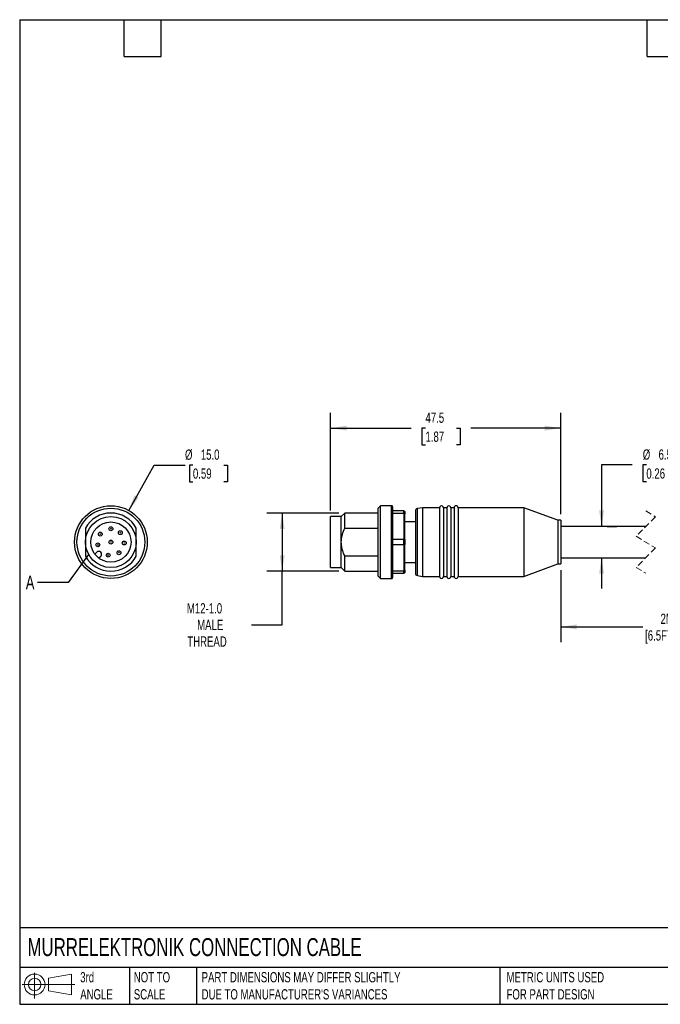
# Model space of a CAD drawing. Header units: millimetres. Extents: x 6 to 273, y 6 to 210.
# Tile 1 of 8: x 6 to 139, y 6 to 210. Entities that reach past the tile are written whole.
import ezdxf

# ---------------------------------------------------------------- set-up
doc = ezdxf.new("R2010")
doc.units = ezdxf.units.MM
doc.linetypes.add('SLD-Dashed', pattern=[1.905, 1.27, -0.635])
doc.linetypes.add('SLD-Solid', pattern=[0])
doc.layers.add('DIMENSIONS', color=140, linetype='SLD-Solid', lineweight=25)
doc.layers.add('TEXT', color=140, linetype='SLD-Solid', lineweight=25)
doc.layers.add('SLD-DEFPOINTS', color=7, linetype='Continuous')
doc.styles.add('SLDTEXTSTYLE0', font='TXT', dxfattribs={"width": 0.7})
doc.dimstyles.new('SLDDIMSTYLE0', dxfattribs={"dimtxt": 2.158008, "dimasz": 3.302, "dimexe": 0, "dimexo": 0.0625, "dimgap": 0.539502, "dimtad": 0, "dimtih": 1, "dimtoh": 1, "dimdec": 1, "dimrnd": 1e-09, "dimzin": 12, "dimdsep": 46, "dimtxsty": 'SLDTEXTSTYLE0', "dimsah": 1, "dimcen": 0.09, "dimadec": 0, "dimazin": 3, "dimtfac": 1, "dimtdec": 1, "dimtofl": 0, "dimtmove": 0, "dimatfit": 3, "dimfxl": 0, "dimfrac": 2, "dimtolj": 1, "dimtzin": 12, "dimarcsym": 0})
doc.dimstyles.new('SLDDIMSTYLE1', dxfattribs={"dimtxt": 2.158008, "dimasz": 3.302, "dimexe": 0, "dimexo": 0.0625, "dimgap": 0.539502, "dimtad": 0, "dimtih": 1, "dimtoh": 1, "dimdec": 1, "dimrnd": 1e-09, "dimzin": 12, "dimdsep": 46, "dimtxsty": 'SLDTEXTSTYLE0', "dimsah": 1, "dimcen": 0.09, "dimadec": 0, "dimazin": 3, "dimtfac": 1, "dimtdec": 1, "dimtmove": 0, "dimatfit": 0, "dimfxl": 0, "dimfrac": 2, "dimtolj": 1, "dimtzin": 12, "dimarcsym": 0})
doc.dimstyles.new('SLDDIMSTYLE2', dxfattribs={"dimtxt": 2.158008, "dimasz": 3.302, "dimexe": 0, "dimexo": 0.0625, "dimgap": 0.539502, "dimtad": 0, "dimtih": 1, "dimtoh": 1, "dimdec": 1, "dimrnd": 1e-09, "dimzin": 4, "dimdsep": 46, "dimtxsty": 'SLDTEXTSTYLE0', "dimsah": 1, "dimcen": 0, "dimadec": 0, "dimazin": 1, "dimtfac": 1, "dimtdec": 1, "dimtofl": 0, "dimtmove": 0, "dimatfit": 3, "dimfxl": 0, "dimfrac": 2, "dimtolj": 1, "dimtzin": 12, "dimarcsym": 0})
doc.dimstyles.new('SLDDIMSTYLE4', dxfattribs={"dimtxt": 0.18, "dimasz": 3.302, "dimexe": 0, "dimexo": 0.0625, "dimgap": 0, "dimtad": 0, "dimtih": 1, "dimtoh": 1, "dimdec": 0, "dimrnd": 1e-09, "dimzin": 0, "dimdsep": 46, "dimtxsty": 'Standard', "dimblk1": 'NONE', "dimblk2": 'NONE', "dimsah": 1, "dimcen": 0.09, "dimadec": 0, "dimazin": 0, "dimtfac": 3.302, "dimtdec": 0, "dimtofl": 0, "dimtmove": 0, "dimatfit": 3, "dimldrblk": 'NONE', "dimfxl": 0, "dimfrac": 2, "dimtolj": 1, "dimtzin": 0, "dimarcsym": 0})

# ---------------------------------------------------------------- blocks, each defined once
blk = doc.blocks.new('Block11')
at = {"color": 7, "linetype": 'SLD-Solid', "lineweight": 18}
for p, q in [((2.59, 5.31), (2.59, 0)), ((5.48, 4.17), (10.18, 5.03)), ((5.48, 1.6), (5.48, 4.17)), ((10.18, 5.03), (10.18, 0.73)), ((0, 2.88), (10.87, 2.88)), ((5.48, 1.6), (10.18, 0.73))]:
    blk.add_line(p, q, dxfattribs=at)
for radius in [2.15, 1.29]:
    blk.add_circle((2.59, 2.88), radius, dxfattribs=at)
blk = doc.blocks.new('Block12')
at = {"layer": 'SLD-DEFPOINTS'}
blk.add_blockref('Block11', (0, 0), dxfattribs=at)
blk = doc.blocks.new('_D')
at = {"layer": 'DIMENSIONS'}
for p, q in [((72.22, 107.74), (57.37, 107.74)), ((60.54, 107.74), (60.54, 95.74)), ((72.22, 95.74), (57.37, 95.74)), ((60.54, 84.69), (60.54, 95.74)), ((54.19, 84.69), (60.54, 84.69))]:
    blk.add_line(p, q, dxfattribs=at)
for points in [[(60.54, 107.74), (60.03, 104.44), (61.05, 104.44)], [(60.54, 95.74), (61.05, 99.04), (60.03, 99.04)]]:
    blk.add_solid(points, dxfattribs=at)
at = {"layer": 'DIMENSIONS', "char_height": 2.117, "attachment_point": 1, "style": 'SLDTEXTSTYLE0'}
for s, insert in [('M12-1.0', (40.87, 89.13)), ('MALE', (42.98, 85.7)), ('THREAD', (40.95, 82.28))]:
    blk.add_mtext(s, dxfattribs=dict(at, insert=insert))
blk = doc.blocks.new('_D_1')
at = {"layer": 'DIMENSIONS'}
for p, q in [((70.54, 108.26), (70.54, 128.43)), ((118.04, 107.51), (118.04, 128.43)), ((70.54, 125.25), (87.2, 125.25)), ((90.12, 125.25), (89.39, 125.25)), ((89.39, 125.25), (89.39, 121.83)), ((96.53, 125.25), (97.26, 125.25)), ((97.26, 125.25), (97.26, 121.83)), ((118.04, 125.25), (99.46, 125.25)), ((89.39, 121.83), (90.12, 121.83)), ((97.26, 121.83), (96.53, 121.83))]:
    blk.add_line(p, q, dxfattribs=at)
for points in [[(70.54, 125.25), (73.84, 124.75), (73.84, 125.76)], [(118.04, 125.25), (114.74, 125.76), (114.74, 124.75)]]:
    blk.add_solid(points, dxfattribs=at)
at = {"layer": 'DIMENSIONS', "char_height": 2.117, "attachment_point": 1, "style": 'SLDTEXTSTYLE0'}
for s, insert in [('47.5', (90.12, 128.47)), ('1.87', (90.12, 124.55))]:
    blk.add_mtext(s, dxfattribs=dict(at, insert=insert))
blk = doc.blocks.new('_D_3')
at = {"layer": 'DIMENSIONS'}
for p, q in [((132.82, 117.66), (126.47, 117.66)), ((126.47, 117.66), (126.47, 104.99)), ((135.72, 117.66), (134.99, 117.66)), ((134.99, 117.66), (134.99, 114.23)), ((142.13, 117.66), (142.85, 117.66)), ((142.85, 117.66), (142.85, 114.23)), ((134.99, 114.23), (135.72, 114.23)), ((142.85, 114.23), (142.13, 114.23)), ((127.63, 104.99), (129.64, 104.99)), ((126.47, 98.49), (126.47, 92.14))]:
    blk.add_line(p, q, dxfattribs=at)
for points in [[(126.47, 104.99), (126.98, 108.29), (125.96, 108.29)], [(126.47, 98.49), (125.96, 95.19), (126.98, 95.19)]]:
    blk.add_solid(points, dxfattribs=at)
at = {"layer": 'DIMENSIONS', "char_height": 2.117, "attachment_point": 1, "style": 'SLDTEXTSTYLE0'}
for s, insert in [('%%c', (134.98, 120.87)), ('6.5', (138.24, 120.87)), ('0.26', (135.72, 116.95))]:
    blk.add_mtext(s, dxfattribs=dict(at, insert=insert))
blk = doc.blocks.new('_D_4')
at = {"layer": 'DIMENSIONS'}
for p, q in [((118.04, 95.97), (118.04, 81.06)), ((159.68, 95.97), (159.68, 81.06)), ((149.5, 85.65), (148.8, 84.24)), ((150.91, 82.83), (149.5, 85.65)), ((118.04, 84.24), (134.98, 84.24)), ((148.8, 84.24), (146.49, 84.24)), ((151.62, 84.24), (150.91, 82.83)), ((159.68, 84.24), (151.62, 84.24))]:
    blk.add_line(p, q, dxfattribs=at)
for points in [[(118.04, 84.24), (121.34, 83.73), (121.34, 84.75)], [(159.68, 84.24), (156.38, 84.75), (156.38, 83.73)]]:
    blk.add_solid(points, dxfattribs=at)
at = {"layer": 'DIMENSIONS', "char_height": 2.117, "attachment_point": 1, "style": 'SLDTEXTSTYLE0'}
for s, insert in [('2M', (138.65, 86.97)), ('[6.5FT]', (135.46, 83.54))]:
    blk.add_mtext(s, dxfattribs=dict(at, insert=insert))
blk = doc.blocks.new('_D_7')
at = {"layer": 'DIMENSIONS'}
for p, q in [((28.86, 108.27), (34.13, 117.64)), ((34.13, 117.64), (40.48, 117.64)), ((42.11, 117.64), (41.39, 117.64)), ((41.39, 117.64), (41.39, 114.21)), ((48.52, 117.64), (49.25, 117.64)), ((49.25, 117.64), (49.25, 114.21)), ((41.39, 114.21), (42.11, 114.21)), ((49.25, 114.21), (48.52, 114.21))]:
    blk.add_line(p, q, dxfattribs=at)
blk.add_solid([(28.86, 108.27), (30.92, 110.9), (30.04, 111.4)], dxfattribs=at)
at = {"layer": 'DIMENSIONS', "char_height": 2.117, "attachment_point": 1, "style": 'SLDTEXTSTYLE0'}
for s, insert in [('%%c', (40.48, 120.85)), ('15.0', (43.74, 120.85)), ('0.59', (42.11, 116.94))]:
    blk.add_mtext(s, dxfattribs=dict(at, insert=insert))
blk = doc.blocks.new('_None')

msp = doc.modelspace()

# ---------------------------------------------------------------- linework, layer by layer
for p, q in [((73.49, 107.74), (72.74, 106.99)), ((80.34, 107.74), (73.49, 107.74)), ((73.49, 104.64), (73.49, 107.74)), ((80.84, 109.24), (80.34, 108.74)), ((80.34, 101.74), (80.34, 108.74)), ((83.14, 109.24), (80.84, 109.24)), ((80.84, 101.74), (80.84, 109.24)), ((83.14, 101.74), (83.14, 109.24)), ((83.34, 109.04), (83.34, 94.44)), ((83.34, 108.24), (85.64, 108.24)), ((85.64, 107.67), (85.64, 108.24)), ((85.84, 108.04), (85.84, 107.53)), ((88.04, 108.15), (88.04, 95.32)), ((89.54, 108.84), (88.45, 108.65)), ((88.45, 94.83), (88.45, 108.65)), ((93.04, 108.84), (89.54, 108.84)), ((89.54, 108.84), (89.54, 101.74)), ((93.04, 108.84), (93.04, 101.74)), ((94.54, 108.84), (93.84, 108.84)), ((93.84, 108.84), (93.84, 101.74)), ((94.54, 108.84), (94.54, 101.74)), ((96.04, 108.84), (95.34, 108.84)), ((95.34, 108.84), (95.34, 101.74)), ((96.04, 108.84), (96.04, 101.74)), ((110.44, 108.84), (96.84, 108.84)), ((96.84, 108.84), (96.84, 101.74)), ((117.44, 106.24), (110.44, 108.84)), ((110.44, 108.84), (110.44, 101.74)), ((72.74, 106.99), (70.54, 106.99)), ((70.54, 101.74), (70.54, 106.99)), ((72.74, 101.74), (72.74, 106.99)), ((85.64, 107.67), (83.34, 107.67)), ((85.64, 107.67), (85.64, 102.31)), ((85.84, 102.25), (85.84, 107.53)), ((88.04, 105.94), (85.84, 105.94)), ((118.04, 106.24), (117.44, 106.24)), ((117.44, 106.24), (117.44, 101.74)), ((118.04, 106.24), (118.04, 101.74)), ((73.49, 104.64), (80.34, 104.64)), ((135.64, 104.99), (118.04, 104.99)), ((70.54, 96.49), (70.54, 101.74)), ((72.74, 96.49), (72.74, 101.74)), ((80.34, 94.74), (80.34, 101.74)), ((80.84, 94.24), (80.84, 101.74)), ((83.14, 94.24), (83.14, 101.74)), ((83.34, 102.31), (85.64, 102.31)), ((85.64, 101.17), (85.64, 102.31)), ((85.84, 102.25), (85.84, 101.23)), ((89.54, 101.74), (89.54, 94.64)), ((93.04, 101.74), (93.04, 94.64)), ((93.84, 101.74), (93.84, 94.64)), ((94.54, 101.74), (94.54, 94.64)), ((95.34, 101.74), (95.34, 94.64)), ((96.04, 101.74), (96.04, 94.64)), ((96.84, 101.74), (96.84, 94.64)), ((110.44, 101.74), (110.44, 94.64)), ((117.44, 101.74), (117.44, 97.24)), ((118.04, 101.74), (118.04, 97.24)), ((21.85, 99.26), (22.25, 99.65)), ((85.64, 101.17), (83.34, 101.17)), ((85.64, 101.17), (85.64, 95.81)), ((85.84, 95.95), (85.84, 101.23)), ((23.1, 98.8), (22.7, 98.41)), ((73.49, 95.74), (73.49, 98.83)), ((80.34, 98.83), (73.49, 98.83)), ((85.84, 97.54), (88.04, 97.54)), ((118.04, 98.49), (135.56, 98.49)), ((70.54, 96.49), (72.74, 96.49)), ((72.74, 96.49), (73.49, 95.74)), ((73.49, 95.74), (80.34, 95.74)), ((83.34, 95.81), (85.64, 95.81)), ((85.64, 95.24), (85.64, 95.81)), ((85.84, 95.95), (85.84, 95.44)), ((110.44, 94.64), (117.44, 97.24)), ((117.44, 97.24), (118.04, 97.24)), ((80.34, 94.74), (80.84, 94.24)), ((80.84, 94.24), (83.14, 94.24)), ((85.64, 95.24), (83.34, 95.24)), ((88.45, 94.83), (89.54, 94.64)), ((89.54, 94.64), (93.04, 94.64)), ((93.84, 94.64), (94.54, 94.64)), ((95.34, 94.64), (96.04, 94.64)), ((96.84, 94.64), (110.44, 94.64))]:
    msp.add_line(p, q)
at = {"color": 7, "linetype": 'SLD-Dashed', "lineweight": 18}
for p, q in [((135.6, 108.16), (137.6, 106.95)), ((137.6, 106.95), (133.6, 102.95)), ((133.6, 102.95), (137.6, 100.53)), ((137.6, 100.53), (133.6, 96.53)), ((133.6, 96.53), (135.6, 95.31))]:
    msp.add_line(p, q, dxfattribs=at)
at = {"flags": 128}
for points in [[(85.64, 108.24), (85.75, 108.13), (85.84, 108.04)], [(85.84, 95.44), (85.73, 95.33), (85.64, 95.24)]]:
    msp.add_lwpolyline(points, dxfattribs=at)
for centre, radius in [((25.18, 101.74), 7.5), ((25.18, 101.74), 7), ((25.18, 101.74), 5.25), ((25.18, 101.74), 4.15), ((22.99, 103.39), 0.4), ((25.18, 104.49), 0.4), ((25.18, 104.49), 0.05), ((27.13, 103.68), 0.4), ((27.13, 103.68), 0.05), ((22.99, 103.39), 0.05), ((25.18, 101.74), 0.4), ((25.18, 101.74), 0.05), ((27.93, 101.55), 0.4), ((22.49, 101.17), 0.4), ((22.49, 101.17), 0.05), ((26.84, 99.54), 0.4), ((26.84, 99.54), 0.05), ((27.93, 101.55), 0.05), ((24.61, 99.05), 0.4), ((24.61, 99.05), 0.05)]:
    msp.add_circle(centre, radius)
for centre, radius, start, end in [((25.18, 101.74), 6, 28.955, 151.045), ((83.14, 109.04), 0.2, 359.9989, 90.0022), ((88.54, 108.15), 0.5, 99.9991, 180.0009), ((93.44, 108.84), 0.4, 359.9999, 180.0001), ((94.94, 108.84), 0.4, 359.9999, 180.0001), ((96.44, 108.84), 0.4, 0.0002, 179.9998), ((22.67, 99.23), 0.6, 315, 135), ((25.18, 101.74), 6, 208.955, 331.045), ((83.14, 94.44), 0.2, 269.9978, 0.0011), ((88.54, 95.32), 0.5, 179.9991, 260.0009), ((93.44, 94.64), 0.4, 179.9999, 0.0001), ((94.94, 94.64), 0.4, 179.9999, 0.0001), ((96.44, 94.64), 0.4, 180.0002, 359.9998)]:
    msp.add_arc(centre, radius, start, end)
for points, knots in [([(85.84, 107.53), (85.8, 107.56), (85.74, 107.6), (85.67, 107.65), (85.64, 107.67)], [0, 0, 0, 0, 0.558342, 1, 1, 1, 1]), ([(19.93, 104.64), (19.93, 104.36), (19.93, 103.82), (19.93, 102.85), (19.93, 102.15), (19.93, 101.74)], [0, 0, 0, 0, 0.309927, 0.5895249, 1, 1, 1, 1]), ([(30.43, 101.74), (30.43, 102), (30.43, 102.53), (30.43, 103.52), (30.43, 104.21), (30.43, 104.64)], [0, 0, 0, 0, 0.259506, 0.527911, 1, 1, 1, 1]), ([(72.74, 101.74), (72.75, 102), (72.78, 102.53), (73, 103.52), (73.3, 104.21), (73.49, 104.64)], [0, 0, 0, 0, 0.259506, 0.527911, 1, 1, 1, 1]), ([(19.93, 101.74), (19.93, 101.48), (19.93, 100.94), (19.93, 99.96), (19.93, 99.27), (19.93, 98.83)], [0, 0, 0, 0, 0.259506, 0.527911, 1, 1, 1, 1]), ([(30.43, 98.83), (30.43, 99.12), (30.43, 99.66), (30.43, 100.63), (30.43, 101.32), (30.43, 101.74)], [0, 0, 0, 0, 0.309927, 0.589525, 1, 1, 1, 1]), ([(73.49, 98.83), (73.36, 99.12), (73.12, 99.66), (72.82, 100.63), (72.77, 101.32), (72.74, 101.74)], [0, 0, 0, 0, 0.3099266, 0.5895247, 1, 1, 1, 1]), ([(85.64, 102.31), (85.68, 102.3), (85.75, 102.27), (85.81, 102.25), (85.84, 102.25)], [0, 0, 0, 0, 0.561922, 1, 1, 1, 1]), ([(85.84, 101.23), (85.8, 101.22), (85.74, 101.2), (85.67, 101.18), (85.64, 101.17)], [0, 0, 0, 0, 0.558072, 1, 1, 1, 1]), ([(85.64, 95.81), (85.68, 95.83), (85.75, 95.88), (85.81, 95.93), (85.84, 95.95)], [0, 0, 0, 0, 0.561655, 1, 1, 1, 1])]:
    msp.add_open_spline(points, degree=3, knots=knots)
at = {"layer": 'TEXT'}
for p, q in [((6.35, 209.55), (273.05, 209.55)), ((6.35, 209.55), (6.35, 6.35)), ((27.94, 201.93), (27.94, 209.55)), ((35.56, 201.93), (35.56, 209.55)), ((135.89, 201.93), (135.89, 209.55)), ((27.94, 201.93), (35.56, 201.93)), ((135.89, 201.93), (143.51, 201.93)), ((273.05, 22.13), (6.35, 22.13)), ((273.05, 13.97), (6.35, 13.97)), ((29.04, 13.97), (29.04, 6.35)), ((42.84, 13.97), (42.84, 6.35)), ((105.48, 13.97), (105.48, 6.35)), ((6.35, 6.35), (273.05, 6.35))]:
    msp.add_line(p, q, dxfattribs=at)
msp.add_circle((25.18, 101.74), 5.25, dxfattribs=at)

# ---------------------------------------------------------------- block references
at = {"layer": 'SLD-DEFPOINTS'}
msp.add_blockref('Block12', (6.84, 7.55), dxfattribs=at)

# ---------------------------------------------------------------- texts
at = {"layer": 'TEXT', "attachment_point": 1, "style": 'SLDTEXTSTYLE0'}
for s, insert, char_height in [('A', (7.62, 94.84), 2.82), ('MURRELEKTRONIK CONNECTION CABLE', (7.97, 20.01), 3.7042), ('3rd^JANGLE', (18.85, 13), 2.117), ('NOT TO^JSCALE', (29.91, 13), 2.1167), ("PART DIMENSIONS MAY DIFFER SLIGHTLY ^JDUE TO MANUFACTURER'S VARIANCES", (43.91, 13), 2.1167), ('METRIC UNITS USED ^JFOR PART DESIGN', (106.85, 13), 2.1167)]:
    msp.add_mtext(s, dxfattribs=dict(at, insert=insert, char_height=char_height))

# ---------------------------------------------------------------- dimensions: what is measured, and where the dimension line sits
at = {"layer": 'DIMENSIONS'}
dim = msp.add_linear_dim(base=(118.04, 125.25), p1=(70.54, 106.99), p2=(118.04, 106.24), angle=0, dimstyle='SLDDIMSTYLE0', dxfattribs=at)
dim.commit()
dim.dimension.update_dxf_attribs({"geometry": '_D_1', "text_midpoint": (93.33, 125.25), "dimtype": 160})
dim = msp.add_diameter_dim_2p(p1=(21.5, 95.2), p2=(28.86, 108.27), dimstyle='SLDDIMSTYLE2', dxfattribs=at)
dim.commit()
dim.dimension.update_dxf_attribs({"geometry": '_D_7', "text_midpoint": (45.32, 117.64), "dimtype": 163})
for base, p1, p2, angle, text, dimstyle, picture, middle in [((126.47, 98.49), (126.36, 104.99), (118.04, 98.49), 90, '%%c<>', 'SLDDIMSTYLE1', '_D_3', (126.47, 117.66)), ((60.54, 95.74), (73.49, 107.74), (73.49, 95.74), 90, 'M12-1.0\\PMALE\\PTHREAD', 'SLDDIMSTYLE0', '_D', (60.54, 84.69)), ((159.68, 84.24), (118.04, 97.24), (159.68, 97.24), 0, '2M\\P[6.5FT]', 'SLDDIMSTYLE0', '_D_4', (140.73, 84.24))]:
    dim = msp.add_linear_dim(base=base, p1=p1, p2=p2, angle=angle, text=text, dimstyle=dimstyle, dxfattribs=at)
    dim.commit()
    dim.dimension.update_dxf_attribs({"geometry": picture, "text_midpoint": middle, "dimtype": 160})

# ---------------------------------------------------------------- leaders
at = {"layer": 'TEXT', "has_arrowhead": 0}
msp.add_leader([(20.58, 99.21), (16.39, 93.43), (10.04, 93.43)], dimstyle='SLDDIMSTYLE4', dxfattribs=at)

doc.saveas('drawing.dxf')
